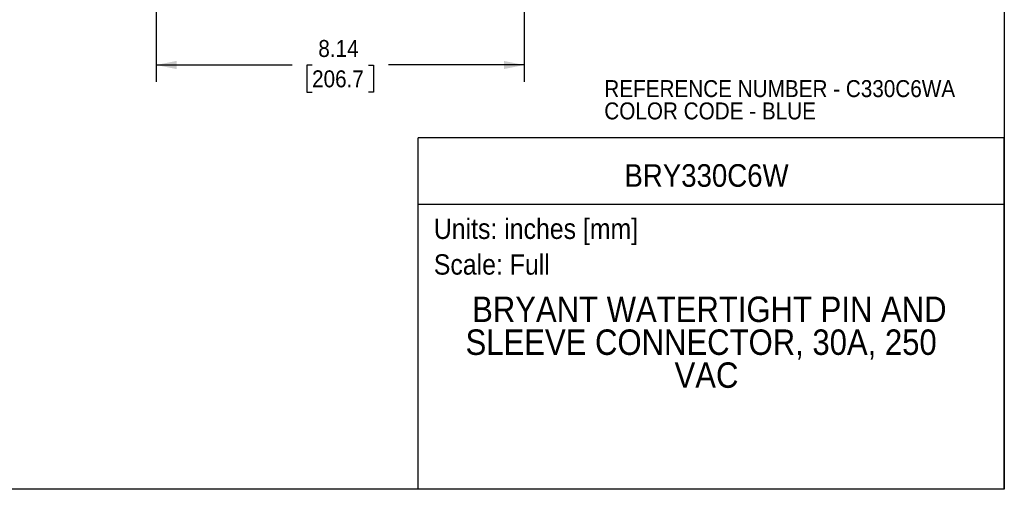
# Model space of a CAD drawing. Header units: inches. Extents: x 0 to 33, y 0 to 25.5.
# Tile 6 of 16: x 11.2 to 33, y 0 to 10.4. Entities that reach past the tile are written whole.
import ezdxf
from ezdxf.enums import TextEntityAlignment as Align

# ---------------------------------------------------------------- set-up
doc = ezdxf.new("R2010")
doc.units = ezdxf.units.IN
doc.header["$LTSCALE"] = 3
doc.header["$MEASUREMENT"] = 0
doc.linetypes.add('SLD-Solid', pattern=[0])
doc.layers.add('DIMENSIONS', color=140, linetype='SLD-Solid', lineweight=25)
doc.layers.add('TEXT', color=140, linetype='SLD-Solid', lineweight=25)
doc.layers.add('SLD-DEFPOINTS', color=7, linetype='Continuous')
doc.styles.add('SLDTEXTSTYLE0', font='GOTHIC.TTF', dxfattribs={"width": 0.913})
doc.dimstyles.new('SLDDIMSTYLE2', dxfattribs={"dimtxt": 0.375, "dimasz": 0.45, "dimexe": 0, "dimexo": 0.0625, "dimgap": 0.09375, "dimtad": 0, "dimtih": 1, "dimtoh": 1, "dimrnd": 1e-09, "dimzin": 12, "dimdsep": 46, "dimtxsty": 'SLDTEXTSTYLE0', "dimsah": 1, "dimcen": 0.09, "dimadec": 0, "dimazin": 3, "dimtfac": 1, "dimtofl": 0, "dimtmove": 0, "dimatfit": 3, "dimfxl": 0, "dimfrac": 2, "dimtolj": 1, "dimtzin": 12, "dimarcsym": 0})

# ---------------------------------------------------------------- blocks, each defined once
blk = doc.blocks.new('SW_NOTE_0')
at = {"layer": 'TEXT', "color": 0, "insert": (0, 0.575), "char_height": 0.45, "attachment_point": 1, "style": 'SLDTEXTSTYLE0'}
blk.add_mtext('Scale: Full', dxfattribs=at)
blk = doc.blocks.new('SW_NOTE_0_1')
at = {"layer": 'TEXT', "color": 0, "insert": (0, 0.575), "char_height": 0.45, "attachment_point": 1, "style": 'SLDTEXTSTYLE0'}
blk.add_mtext('Units: inches [mm]', dxfattribs=at)
blk = doc.blocks.new('Block1')
at = {"layer": 'TEXT'}
for p, q in [((33, 7.767), (20.037, 7.767)), ((20.037, 0), (20.037, 7.767)), ((33, 0), (33, 7.767)), ((20.037, 6.307), (33, 6.307)), ((33, 0), (20.037, 0))]:
    blk.add_line(p, q, dxfattribs=at)
for name, p in [('SW_NOTE_0_1', (20.384, 5.41)), ('SW_NOTE_0', (20.384, 4.621))]:
    blk.add_blockref(name, p, dxfattribs=at)
at = {"layer": 'TEXT', "color": 140, "style": 'SLDTEXTSTYLE0', "width": 0.913}
for tag, height, p in [('AUTOATTR0', 0.5, (24.6, 6.538)), ('AUTOATTR1_0', 0.562, (21.231, 3.53)), ('AUTOATTR1_1', 0.562, (21.086, 2.803)), ('AUTOATTR1_2', 0.562, (25.708, 2.075))]:
    blk.add_attdef(tag, text='', height=height, dxfattribs=at).set_placement(p, align=Align.BOTTOM_LEFT)
blk = doc.blocks.new('Block2')
at = {"color": 7, "linetype": 'SLD-Solid', "lineweight": 18}
for q in [(33, 25.5), (0, 0)]:
    blk.add_line((33, 0), q, dxfattribs=at)
blk = doc.blocks.new('SW_NOTE_0_2')
at = {"layer": 'TEXT', "color": 0, "char_height": 0.375, "attachment_point": 1, "style": 'SLDTEXTSTYLE0'}
for s, insert in [('REFERENCE NUMBER - C330C6WA', (0, 0.479)), ('COLOR CODE - BLUE', (0, -0.014))]:
    blk.add_mtext(s, dxfattribs=dict(at, insert=insert))
blk = doc.blocks.new('SW_NOTE_0_3')
at = {"layer": 'TEXT', "color": 0, "char_height": 0.45, "attachment_point": 1, "style": 'SLDTEXTSTYLE0'}
for s, insert in [('NOTES:', (0, 0.575)), ('  1. DIMENSIONS CAN BE CHANGED BY     ', (0, -0.589)), ('     MANUFACTURER WITHOUT NOTICE.', (0, -1.171)), ('  2. DIMENSIONS DO NOT IMPLY ', (0, -2.335)), ('     TOLERANCE.', (0, -2.916))]:
    blk.add_mtext(s, dxfattribs=dict(at, insert=insert))
blk = doc.blocks.new('_D_5')
at = {"layer": 'DIMENSIONS'}
for p, q in [((22.383, 13.038), (22.383, 9.006)), ((14.245, 12.838), (14.245, 9.006)), ((14.245, 9.381), (17.248, 9.381)), ((17.691, 9.378), (17.577, 9.378)), ((17.577, 9.378), (17.577, 8.783)), ((18.938, 9.378), (19.052, 9.378)), ((19.052, 9.378), (19.052, 8.783)), ((22.383, 9.381), (19.381, 9.381)), ((17.577, 8.783), (17.691, 8.783)), ((19.052, 8.783), (18.938, 8.783))]:
    blk.add_line(p, q, dxfattribs=at)
for points in [[(14.245, 9.381), (14.695, 9.291), (14.695, 9.471)], [(22.383, 9.381), (21.933, 9.471), (21.933, 9.291)]]:
    blk.add_solid(points, dxfattribs=at)
at = {"layer": 'DIMENSIONS', "char_height": 0.375, "attachment_point": 1, "style": 'SLDTEXTSTYLE0'}
for s, insert in [('8.14', (17.829, 9.933)), ('206.7', (17.691, 9.262))]:
    blk.add_mtext(s, dxfattribs=dict(at, insert=insert))

msp = doc.modelspace()

# ---------------------------------------------------------------- linework, layer by layer
at = {"color": 7, "linetype": 'SLD-Solid'}
for p, q in [((33, 25.5), (33, 0)), ((33, 0), (0, 0))]:
    msp.add_line(p, q, dxfattribs=at)

# ---------------------------------------------------------------- block references
at = {"layer": 'SLD-DEFPOINTS'}
msp.add_blockref('Block2', (0, 0), dxfattribs=at)
ref = msp.add_blockref('Block1', (0, 0), dxfattribs=at)
ref.add_attrib('AUTOATTR0', 'BRY330C6W', dxfattribs={"layer": 'TEXT', "height": 0.5, "style": 'SLDTEXTSTYLE0', "width": 0.913}).set_placement((24.6, 6.538), align=Align.BOTTOM_LEFT)
ref.add_attrib('AUTOATTR1_0', 'BRYANT WATERTIGHT PIN AND ', dxfattribs={"layer": 'TEXT', "height": 0.5625, "style": 'SLDTEXTSTYLE0', "width": 0.913}).set_placement((21.231, 3.53), align=Align.BOTTOM_LEFT)
ref.add_attrib('AUTOATTR1_1', 'SLEEVE CONNECTOR, 30A, 250 ', dxfattribs={"layer": 'TEXT', "height": 0.5625, "style": 'SLDTEXTSTYLE0', "width": 0.913}).set_placement((21.086, 2.803), align=Align.BOTTOM_LEFT)
ref.add_attrib('AUTOATTR1_2', 'VAC', dxfattribs={"layer": 'TEXT', "height": 0.5625, "style": 'SLDTEXTSTYLE0', "width": 0.913}).set_placement((25.708, 2.075), align=Align.BOTTOM_LEFT)
at = {"layer": 'TEXT'}
for name, p in [('SW_NOTE_0_2', (24.154, 8.567)), ('SW_NOTE_0_3', (0.599, 4.225))]:
    msp.add_blockref(name, p, dxfattribs=at)

# ---------------------------------------------------------------- dimensions: what is measured, and where the dimension line sits
at = {"layer": 'DIMENSIONS'}
dim = msp.add_linear_dim(base=(22.383, 9.381), p1=(14.245, 12.988), p2=(22.383, 13.188), dimstyle='SLDDIMSTYLE2', dxfattribs=at)
dim.commit()
dim.dimension.update_dxf_attribs({"geometry": '_D_5', "text_midpoint": (18.314, 9.381), "dimtype": 160})

doc.saveas('drawing.dxf')
